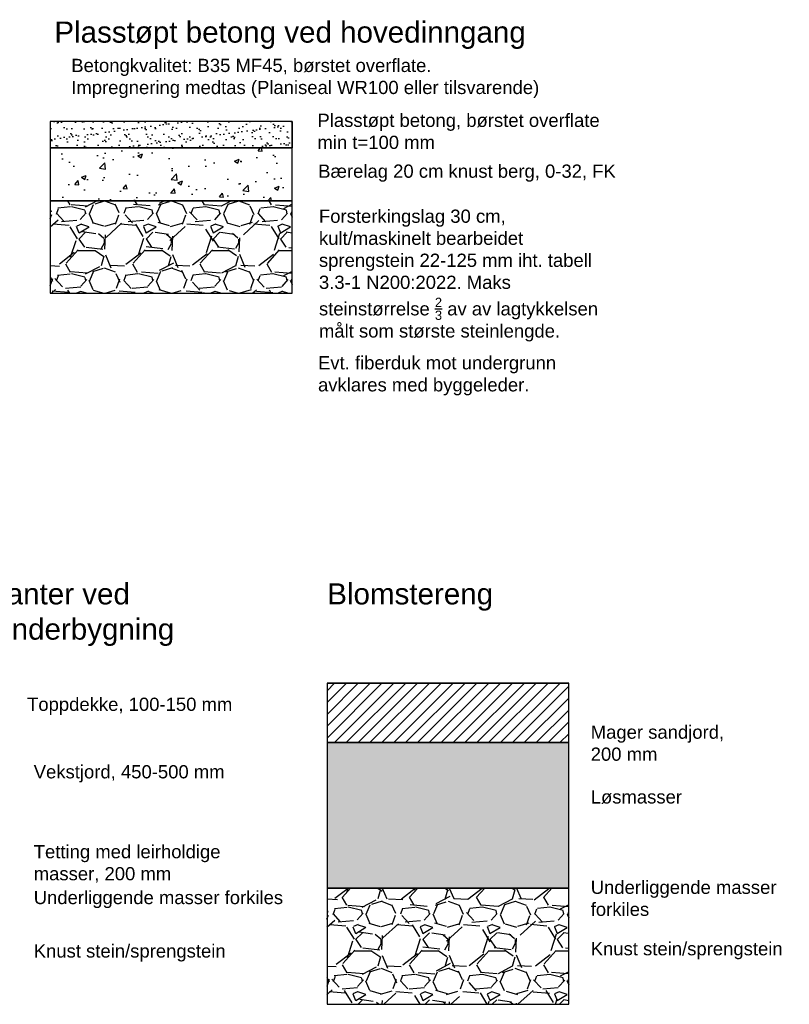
# Model space of a CAD drawing. Header units: metres. Extents: x 0.12 to 7.87, y 0.06 to 4.5.
# Tile 2 of 2: x 4.96 to 7.87, y 0.43 to 4.16. Entities that reach past the tile are written whole.
import ezdxf

# ---------------------------------------------------------------- set-up
doc = ezdxf.new("R2010")
doc.units = ezdxf.units.M
doc.linetypes.add('DASHED2', pattern=[0.375, 0.25, -0.125])
doc.layers.add('A-L_snitt', color=4, linetype='Continuous')
doc.layers.add('A-L_tekst', color=4, linetype='DASHED2')
doc.styles.add('Arial', font='arial.ttf')

msp = doc.modelspace()

# ---------------------------------------------------------------- hatches: boundary and pattern name
at = {"layer": 'A-L_snitt', "linetype": 'Continuous', "transparency": 33554687}
h = msp.add_hatch(dxfattribs=at)
h.set_pattern_fill('AR-SAND', color=256, scale=0.001)
h.set_pattern_definition([(37.50000000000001, (-0.936084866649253, 3.704444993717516), (-0.001600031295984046, 0.04894132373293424), [0, -0.038608, 0, -0.04318, 0, -0.041275]), (7.499999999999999, (-0.936084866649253, 3.704444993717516), (0.04495232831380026, 0.07168251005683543), [0, -0.020828, 0, -0.034798, 0, -0.013335]), (327.5, (-0.9673268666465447, 3.704444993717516), (0.0790992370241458, 0.0001437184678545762), [0, -0.0127, 0, -0.04572, 0, -0.05969]), (317.5, (-0.9673268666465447, 3.704444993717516), (0.07635564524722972, 0.02229293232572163), [0, -0.00635, 0, -0.029972, 0, -0.03429])])
h.paths.add_polyline_path([(5.070782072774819, 3.774444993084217), (5.070782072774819, 3.674444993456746), (5.985308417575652, 3.674444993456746), (5.985308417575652, 3.774444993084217)])
h = msp.add_hatch(dxfattribs=at)
h.set_pattern_fill('AR-CONC', color=256, scale=0.001)
h.set_pattern_definition([(49.99999999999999, (5.528045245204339, 3.504444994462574), (0.182184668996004, -0.01593908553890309), [0.01905, -0.20955]), (355, (5.528045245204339, 3.504444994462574), (-0.03524342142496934, 0.1910568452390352), [0.01524, -0.16764058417]), (100.4514447, (5.543227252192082, 3.503116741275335), (0.1469412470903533, 0.1751177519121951), [0.0161900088, -0.1780902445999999]), (46.18420000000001, (5.528045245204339, 3.555244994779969), (0.2710790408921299, -0.04204232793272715), [0.028575, -0.314325]), (96.63555760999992, (5.550635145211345, 3.551741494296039), (0.237404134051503, 0.2474261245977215), [0.02428502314, -0.26713560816]), (351.1841511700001, (5.528045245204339, 3.555244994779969), (0.237404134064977, 0.2474261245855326), [0.02285996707, -0.25145973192]), (21, (5.553445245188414, 3.542544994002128), (0.1516143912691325, -0.1022651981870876), [0.01905, -0.20955]), (326.0000000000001, (5.553445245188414, 3.542544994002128), (0.06180202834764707, 0.1841879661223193), [0.01524, -0.16764]), (71.45144499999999, (5.566079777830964, 3.534022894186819), (0.2134164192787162, 0.08192276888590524), [0.0161900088, -0.1780899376]), (37.50000000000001, (5.528045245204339, 3.504444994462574), (0.003088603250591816, 0.0845550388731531), [0, -0.165608, 0, -0.17018, 0, -0.168275]), (7.499999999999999, (5.528045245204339, 3.504444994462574), (0.06681966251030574, 0.1001805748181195), [0, -0.09702799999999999, 0, -0.161798, 0, -0.06413500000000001]), (327.5, (5.471403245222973, 3.504444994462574), (0.1355905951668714, -0.005728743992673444), [0, -0.0635, 0, -0.19812, 0, -0.26289]), (317.5, (5.446003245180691, 3.504444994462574), (0.148129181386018, 0.02542649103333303), [0, -0.08255, 0, -0.131572, 0, -0.18669])])
h.paths.add_polyline_path([(5.070782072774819, 3.674444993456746), (5.070782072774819, 3.474444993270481), (5.985308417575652, 3.474444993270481), (5.985308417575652, 3.674444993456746)])
h = msp.add_hatch(dxfattribs=at)
h.set_pattern_fill('GRAVEL', color=256, scale=0.01)
h.set_pattern_definition([(228.0127875, (5.710925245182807, 3.678444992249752), (-2.032000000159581, -2.285999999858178), [0.034172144, -3.3830483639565]), (184.969741, (5.688065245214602, 3.653044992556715), (3.04799999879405, 0.2540000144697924), [0.05864047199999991, -5.805404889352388]), (132.5104471, (5.629645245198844, 3.647964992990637), (2.540000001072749, -2.793999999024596), [0.04134815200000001, -4.093472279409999]), (267.273689, (5.530585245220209, 3.584464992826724), (0.2540000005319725, 5.079999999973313), [0.05340045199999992, -5.286643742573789]), (292.83365418, (5.528045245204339, 3.531124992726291), (-1.270000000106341, 3.047999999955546), [0.05236336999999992, -5.183980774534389]), (357.2736889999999, (5.548365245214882, 3.482864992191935), (-5.079999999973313, 0.2540000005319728), [0.05340045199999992, -5.286643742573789]), (37.69424047, (5.6017052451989, 3.480324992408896), (-3.30199999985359, -2.540000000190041), [0.07061936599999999, -6.991311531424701]), (72.25532837, (5.657585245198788, 3.523504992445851), (1.778000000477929, 5.587999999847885), [0.066671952, -6.6005256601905]), (121.42956562, (5.677905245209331, 3.587004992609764), (-2.032000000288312, 3.301999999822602), [0.0535813, -5.304554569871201]), (175.2363583, (5.649965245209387, 3.632724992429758), (2.793999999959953, -0.2540000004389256), [0.06117132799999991, -2.997393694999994]), (222.3974378, (5.589005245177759, 3.637804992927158), (-3.047999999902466, -2.794000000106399), [0.07910779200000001, -7.8316772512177]), (138.81407483, (5.782045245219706, 3.581924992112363), (-1.777999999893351, 1.524000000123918), [0.027000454, -2.6730565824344]), (171.4692344, (5.761725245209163, 3.599704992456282), (3.302000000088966, -0.5079999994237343), [0.051368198, -5.085463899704]), (225, (5.710925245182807, 3.607324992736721), (-3.552713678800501e-17, -0.2540000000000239), [0.035920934, -0.3232893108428]), (203.19859051, (5.693145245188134, 3.637804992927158), (1.270000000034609, 0.5079999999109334), [0.01934413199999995, -1.915062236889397]), (291.80140949, (5.675365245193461, 3.630184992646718), (-0.2540000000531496, 0.7619999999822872), [0.027356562, -1.340475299]), (30.96375653, (5.685525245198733, 3.604784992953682), (0.7620000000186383, 0.5079999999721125), [0.04443196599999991, -1.436629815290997]), (161.56505118, (5.723625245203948, 3.627644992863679), (0.5080000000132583, -0.2539999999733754), [0.032128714, -0.7710898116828]), (16.389540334, (5.528045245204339, 3.630184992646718), (2.540000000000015, 0.7620000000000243), [0.04500880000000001, -4.455882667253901]), (70.34617594, (5.571225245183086, 3.642884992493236), (-1.016000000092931, -2.793999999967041), [0.037759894, -3.73822156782]), (293.19859051, (5.723625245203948, 3.678444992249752), (-0.5079999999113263, 1.270000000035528), [0.03868800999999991, -1.895718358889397]), (343.6104596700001, (5.738865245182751, 3.642884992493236), (-2.540000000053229, 0.761999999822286), [0.04500879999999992, -4.455882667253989]), (339.44395478, (5.528045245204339, 3.472704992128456), (-1.269999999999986, 0.508000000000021), [0.0434035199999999, -2.126773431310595]), (294.7751406, (5.568685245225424, 3.457464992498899), (-1.270000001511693, 2.793999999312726), [0.036367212, -3.600359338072]), (66.80140949, (5.726165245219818, 3.424444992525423), (0.5079999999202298, 1.27000000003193), [0.03868801, -1.8957183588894]), (17.35402464, (5.741405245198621, 3.460004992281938), (-3.301999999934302, -1.016000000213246), [0.04257827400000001, -4.21523759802]), (69.44395478, (5.6017052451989, 3.424444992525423), (-0.508000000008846, -1.269999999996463), [0.02170176, -2.148475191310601]), (101.309932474, (5.710925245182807, 3.424444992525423), (-0.25400000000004, 1.016000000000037), [0.01295146, -1.2821994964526]), (165.963756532, (5.708385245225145, 3.437144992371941), (0.7619999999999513, -0.2539999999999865), [0.05236337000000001, -0.9949054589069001]), (186.00900596, (5.657585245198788, 3.449844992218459), (2.539999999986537, 0.2540000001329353), [0.04852669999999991, -4.804136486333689]), (303.69006753, (5.685525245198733, 3.581924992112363), (-0.2540000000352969, 0.5079999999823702), [0.036632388, -0.879177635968]), (353.15722659, (5.705845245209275, 3.551444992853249), (4.318000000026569, -0.5079999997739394), [0.063955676, -6.331600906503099]), (60.9453959, (5.769345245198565, 3.543824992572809), (-1.016000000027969, -1.777999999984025), [0.026150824, -2.588939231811]), (90, (5.782045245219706, 3.566684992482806), (-0.254, 0.254), [0.01524, -0.23876]), (120.25643716, (5.652505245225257, 3.457464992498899), (1.015999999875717, -1.77800000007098), [0.035286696, -3.49339407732]), (48.01278749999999, (5.634725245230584, 3.487944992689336), (2.032000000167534, 2.285999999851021), [0.068344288, -3.3488762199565]), (0, (5.680445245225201, 3.538744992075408), (0.254, 0.254), [0.06604, -0.18796]), (325.3048465, (5.74648524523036, 3.538744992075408), (2.540000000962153, -1.777999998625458), [0.040160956, -3.975931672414]), (254.0546040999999, (5.779505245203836, 3.515884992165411), (-0.2539999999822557, -1.016000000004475), [0.03698290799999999, -1.8121650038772]), (207.64597536, (5.769345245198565, 3.480324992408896), (-4.826000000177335, -2.539999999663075), [0.06021450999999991, -5.961246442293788]), (175.42607874, (5.716005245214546, 3.452384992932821), (-3.301999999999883, 0.2539999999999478), [0.063702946, -6.306584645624])])
h.paths.add_polyline_path([(5.070782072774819, 3.474444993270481), (5.070782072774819, 3.124444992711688), (5.985308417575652, 3.124444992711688), (5.985308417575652, 3.474444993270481)])
h = msp.add_hatch(dxfattribs=at)
h.set_pattern_fill('ANSI31', color=256, scale=0.01)
h.set_pattern_definition([(45, (6.574749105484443, 1.628876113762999), (-0.02245064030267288, 0.02245064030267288), [])])
h.paths.add_polyline_path([(6.117485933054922, 1.648876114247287), (6.117485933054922, 1.423876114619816), (7.032012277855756, 1.423876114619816), (7.032012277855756, 1.648876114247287)])
h = msp.add_hatch(dxfattribs=at)
h.set_pattern_fill('AR-CONC', color=256, scale=0.0001)
h.set_pattern_definition([(49.99999999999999, (6.574749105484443, 1.143876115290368), (0.0182184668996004, -0.001593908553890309), [0.001905, -0.020955]), (355, (6.574749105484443, 1.143876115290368), (-0.003524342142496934, 0.01910568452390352), [0.001524, -0.016764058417]), (100.4514447, (6.576267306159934, 1.143743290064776), (0.01469412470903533, 0.01751177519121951), [0.00161900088, -0.01780902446]), (46.18420000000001, (6.574749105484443, 1.148956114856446), (0.02710790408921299, -0.004204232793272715), [0.0028575, -0.0314325]), (96.63555760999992, (6.577008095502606, 1.148605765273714), (0.0237404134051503, 0.02474261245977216), [0.002428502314, -0.026713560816]), (351.1841511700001, (6.574749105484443, 1.148956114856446), (0.02374041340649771, 0.02474261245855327), [0.002285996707, -0.025145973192]), (21, (6.577289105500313, 1.147686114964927), (0.01516143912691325, -0.01022651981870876), [0.001905, -0.020955]), (326.0000000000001, (6.577289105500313, 1.147686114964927), (0.006180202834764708, 0.01841879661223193), [0.001524, -0.016764]), (71.45144499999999, (6.578552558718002, 1.146833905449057), (0.02134164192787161, 0.008192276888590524), [0.00161900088, -0.01780899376]), (37.50000000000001, (6.574749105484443, 1.143876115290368), (0.0003088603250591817, 0.008455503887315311), [0, -0.0165608, 0, -0.017018, 0, -0.0168275]), (7.499999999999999, (6.574749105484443, 1.143876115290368), (0.006681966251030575, 0.01001805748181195), [0, -0.0097028, 0, -0.0161798, 0, -0.006413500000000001]), (327.5, (6.569084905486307, 1.143876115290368), (0.01355905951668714, -0.0005728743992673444), [0, -0.006350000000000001, 0, -0.019812, 0, -0.026289]), (317.5, (6.566544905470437, 1.143876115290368), (0.0148129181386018, 0.002542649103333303), [0, -0.008255, 0, -0.0131572, 0, -0.018669])])
h.paths.add_polyline_path([(6.117485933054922, 1.423876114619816), (6.117485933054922, 0.8738761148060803), (7.032012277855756, 0.8738761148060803), (7.032012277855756, 1.423876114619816)])
h = msp.add_hatch(dxfattribs=at)
h.set_pattern_fill('GRAVEL', color=256, scale=0.01)
h.set_pattern_definition([(228.0127875, (6.757629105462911, 1.027876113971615), (-2.032000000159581, -2.285999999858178), [0.034172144, -3.3830483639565]), (184.969741, (6.734769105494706, 1.002476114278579), (3.04799999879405, 0.2540000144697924), [0.05864047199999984, -5.80540488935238]), (132.5104471, (6.676349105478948, 0.997396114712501), (2.540000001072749, -2.793999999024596), [0.04134815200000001, -4.093472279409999]), (267.273689, (6.577289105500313, 0.9338961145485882), (0.2540000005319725, 5.079999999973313), [0.05340045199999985, -5.28664374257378]), (292.83365418, (6.574749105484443, 0.8805561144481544), (-1.270000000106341, 3.047999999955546), [0.05236336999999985, -5.18398077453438]), (357.2736889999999, (6.595069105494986, 0.8322961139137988), (-5.079999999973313, 0.2540000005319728), [0.05340045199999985, -5.28664374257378]), (37.69424047, (6.648409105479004, 0.8297561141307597), (-3.30199999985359, -2.540000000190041), [0.07061936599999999, -6.991311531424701]), (72.25532837, (6.704289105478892, 0.8729361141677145), (1.778000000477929, 5.587999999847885), [0.066671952, -6.6005256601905]), (121.42956562, (6.724609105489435, 0.9364361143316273), (-2.032000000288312, 3.301999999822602), [0.0535813, -5.304554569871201]), (175.2363583, (6.696669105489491, 0.9821561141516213), (2.793999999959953, -0.2540000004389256), [0.06117132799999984, -2.99739369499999]), (222.3974378, (6.635709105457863, 0.9872361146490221), (-3.047999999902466, -2.794000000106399), [0.07910779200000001, -7.8316772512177]), (138.81407483, (6.82874910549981, 0.9313561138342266), (-1.777999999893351, 1.524000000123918), [0.027000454, -2.6730565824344]), (171.4692344, (6.808429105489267, 0.9491361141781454), (3.302000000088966, -0.5079999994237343), [0.051368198, -5.085463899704]), (225, (6.757629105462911, 0.9567561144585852), (-3.552713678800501e-17, -0.2540000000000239), [0.035920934, -0.3232893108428]), (203.19859051, (6.739849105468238, 0.9872361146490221), (1.270000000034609, 0.5079999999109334), [0.01934413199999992, -1.915062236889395]), (291.80140949, (6.722069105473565, 0.9796161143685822), (-0.2540000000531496, 0.7619999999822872), [0.027356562, -1.340475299]), (30.96375653, (6.732229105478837, 0.9542161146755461), (0.7620000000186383, 0.5079999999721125), [0.04443196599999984, -1.436629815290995]), (161.56505118, (6.770329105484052, 0.9770761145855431), (0.5080000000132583, -0.2539999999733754), [0.032128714, -0.7710898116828]), (16.389540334, (6.574749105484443, 0.9796161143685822), (2.540000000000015, 0.7620000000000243), [0.04500880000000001, -4.455882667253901]), (70.34617594, (6.61792910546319, 0.9923161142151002), (-1.016000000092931, -2.793999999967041), [0.037759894, -3.73822156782]), (293.19859051, (6.770329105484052, 1.027876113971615), (-0.5079999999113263, 1.270000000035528), [0.03868800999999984, -1.895718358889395]), (343.6104596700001, (6.785569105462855, 0.9923161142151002), (-2.540000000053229, 0.761999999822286), [0.04500879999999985, -4.45588266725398]), (339.44395478, (6.574749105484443, 0.8221361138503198), (-1.269999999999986, 0.508000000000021), [0.04340351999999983, -2.12677343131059]), (294.7751406, (6.615389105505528, 0.8068961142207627), (-1.270000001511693, 2.793999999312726), [0.036367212, -3.600359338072]), (66.80140949, (6.772869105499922, 0.7738761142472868), (0.5079999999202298, 1.27000000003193), [0.03868801, -1.8957183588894]), (17.35402464, (6.788109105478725, 0.8094361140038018), (-3.301999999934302, -1.016000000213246), [0.04257827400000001, -4.21523759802]), (69.44395478, (6.648409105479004, 0.7738761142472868), (-0.508000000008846, -1.269999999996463), [0.02170176, -2.148475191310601]), (101.309932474, (6.757629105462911, 0.7738761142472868), (-0.25400000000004, 1.016000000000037), [0.01295146, -1.2821994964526]), (165.963756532, (6.755089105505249, 0.7865761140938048), (0.7619999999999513, -0.2539999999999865), [0.05236337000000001, -0.9949054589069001]), (186.00900596, (6.704289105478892, 0.7992761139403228), (2.539999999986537, 0.2540000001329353), [0.04852669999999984, -4.80413648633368]), (303.69006753, (6.732229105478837, 0.9313561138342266), (-0.2540000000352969, 0.5079999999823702), [0.036632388, -0.879177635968]), (353.15722659, (6.752549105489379, 0.9008761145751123), (4.318000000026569, -0.5079999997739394), [0.063955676, -6.331600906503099]), (60.9453959, (6.816049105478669, 0.8932561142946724), (-1.016000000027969, -1.777999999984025), [0.026150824, -2.588939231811]), (90, (6.82874910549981, 0.9161161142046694), (-0.254, 0.254), [0.01524, -0.23876]), (120.25643716, (6.699209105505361, 0.8068961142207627), (1.015999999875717, -1.77800000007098), [0.035286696, -3.49339407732]), (48.01278749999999, (6.681429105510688, 0.8373761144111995), (2.032000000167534, 2.285999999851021), [0.068344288, -3.3488762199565]), (0, (6.727149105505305, 0.8881761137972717), (0.254, 0.254), [0.06604, -0.18796]), (325.3048465, (6.793189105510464, 0.8881761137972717), (2.540000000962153, -1.777999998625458), [0.040160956, -3.975931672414]), (254.0546040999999, (6.82620910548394, 0.8653161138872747), (-0.2539999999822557, -1.016000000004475), [0.03698290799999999, -1.8121650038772]), (207.64597536, (6.816049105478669, 0.8297561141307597), (-4.826000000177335, -2.539999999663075), [0.06021450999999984, -5.961246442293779]), (175.42607874, (6.76270910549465, 0.8018161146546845), (-3.301999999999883, 0.2539999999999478), [0.063702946, -6.306584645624])])
h.paths.add_polyline_path([(6.117485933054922, 0.8738761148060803), (6.117485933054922, 0.4338761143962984), (7.032012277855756, 0.4338761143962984), (7.032012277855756, 0.8738761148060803)])

# ---------------------------------------------------------------- linework, layer by layer
at = {"layer": 'A-L_snitt', "linetype": 'Continuous'}
for points in [[(5.070782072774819, 3.774444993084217), (5.070782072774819, 3.674444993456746), (5.985308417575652, 3.674444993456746), (5.985308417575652, 3.774444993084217)], [(5.070782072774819, 3.674444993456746), (5.070782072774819, 3.474444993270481), (5.985308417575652, 3.474444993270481), (5.985308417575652, 3.674444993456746)], [(5.070782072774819, 3.474444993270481), (5.070782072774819, 3.124444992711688), (5.985308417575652, 3.124444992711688), (5.985308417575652, 3.474444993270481)], [(6.117485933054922, 1.648876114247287), (6.117485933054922, 1.423876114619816), (7.032012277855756, 1.423876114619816), (7.032012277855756, 1.648876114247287)], [(6.117485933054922, 1.423876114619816), (6.117485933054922, 0.8738761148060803), (7.032012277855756, 0.8738761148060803), (7.032012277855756, 1.423876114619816)], [(6.117485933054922, 0.8738761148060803), (6.117485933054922, 0.4338761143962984), (7.032012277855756, 0.4338761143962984), (7.032012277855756, 0.8738761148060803)]]:
    msp.add_lwpolyline(points, close=True, dxfattribs=at)
for points in [[(5.070782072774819, 3.774444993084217), (5.070782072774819, 3.674444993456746)], [(5.985308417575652, 3.774444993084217), (5.985308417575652, 3.674444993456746)], [(5.070782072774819, 3.674444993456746), (5.985308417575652, 3.674444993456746)], [(5.070782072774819, 3.124444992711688), (5.985308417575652, 3.124444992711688)], [(6.117485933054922, 1.648876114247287), (7.032012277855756, 1.648876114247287)], [(6.117485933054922, 1.648876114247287), (7.032012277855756, 1.648876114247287)], [(6.117485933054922, 0.8738761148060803), (7.032012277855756, 0.8738761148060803)], [(6.117485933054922, 0.8738761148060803), (7.032012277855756, 0.8738761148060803)], [(6.117485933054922, 0.8738761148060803), (7.032012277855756, 0.8738761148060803)], [(6.117485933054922, 0.4338761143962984), (7.032012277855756, 0.4338761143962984)]]:
    msp.add_lwpolyline(points, dxfattribs=at)

# ---------------------------------------------------------------- texts
at = {"layer": 'A-L_tekst', "linetype": 'Continuous', "attachment_point": 1, "style": 'Arial'}
for s, width, insert, char_height in [('Plasstøpt betong ved hovedinngang', 57.10684878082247, (5.086285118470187, 4.152582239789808), 0.08), ('Betongkvalitet: B35 MF45, børstet overflate. \\PImpregnering medtas (Planiseal WR100 eller tilsvarende)', 2.252258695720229, (5.150160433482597, 4.011455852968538), 0.05), ('Plasstøpt betong, børstet overflate \\Pmin t=100 mm', 57.10684878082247, (6.081362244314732, 3.803713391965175), 0.05), ('Bærelag 20 cm knust berg, 0-32, FK', 57.10684878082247, (6.084254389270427, 3.611370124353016), 0.05), ('\\A1;Forsterkingslag 30 cm, kult/maskinelt bearbeidet sprengstein 22-125 mm iht. tabell 3.3-1 N200:2022. Maks steinstørrelse {\\H0.7x;\\S2/3;} av av lagtykkelsen målt som største steinlengde.', 1.121396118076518, (6.087047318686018, 3.440914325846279), 0.05), ('Evt. fiberduk mot undergrunn avklares med byggeleder.', 1.044849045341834, (6.083471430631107, 2.886324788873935), 0.05), ('Busker og klatreplanter ved sprengstein som underbygning', 1.928445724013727, (4.011602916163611, 2.027013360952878), 0.08), ('Blomstereng', 1.748305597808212, (6.11846263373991, 2.027013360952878), 0.08), ('Toppdekke, 100-150 mm', 57.10684878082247, (4.982928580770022, 1.59413716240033), 0.05), ('Mager sandjord,\\P200 mm', 57.10684878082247, (7.114998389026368, 1.488755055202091), 0.05), ('Vekstjord, 450-500 mm', 57.10684878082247, (5.00813867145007, 1.338755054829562), 0.05), ('Løsmasser', 57.10684878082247, (7.114998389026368, 1.243674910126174), 0.05), ('Tetting med leirholdige masser, 200 mm', 0.8823129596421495, (5.00813867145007, 1.036454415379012), 0.05), ('Underliggende masser \\Pforkiles', 57.10684878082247, (7.114998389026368, 0.9016439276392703), 0.05), ('Underliggende masser forkiles', 57.10684878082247, (5.00813867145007, 0.8629238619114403), 0.05), ('Knust stein/sprengstein', 57.10684878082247, (7.114998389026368, 0.6692257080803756), 0.05), ('Knust stein/sprengstein', 57.10684878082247, (5.00813867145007, 0.6606913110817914), 0.05)]:
    msp.add_mtext_dynamic_manual_height_columns(s, width=width, gutter_width=722.9014316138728, heights=[0], dxfattribs=dict(at, insert=insert, char_height=char_height))

doc.saveas('drawing.dxf')
